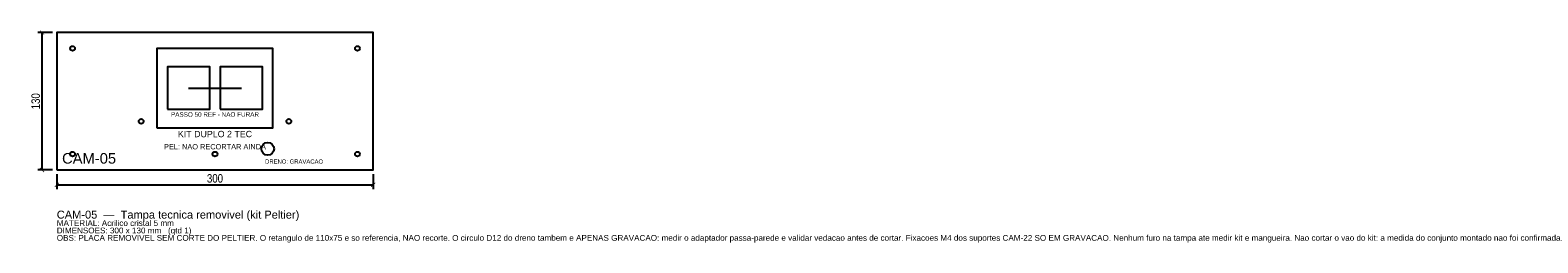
# Model space of a CAD drawing. Header units: millimetres. Extents: x -25 to 1404, y -69 to 132.
import ezdxf
from ezdxf.enums import TextEntityAlignment as Align

# ---------------------------------------------------------------- set-up
doc = ezdxf.new("R2010")
doc.units = ezdxf.units.MM
for name, color, linetype in [('CORTE', 1, 'Continuous'), ('COTA', 4, 'Continuous'), ('GRAVACAO', 3, 'Continuous'), ('TEXTO', 7, 'Continuous')]:
    doc.layers.add(name, color=color, linetype=linetype)
doc.styles.add('ARIAL', font='arial.ttf')
doc.styles.add('OpenSansCondensed-Light', font='OpenSansCondensed-Light.ttf')
doc.dimstyles.new('EZDXF', dxfattribs={"dimtxt": 8, "dimasz": 4, "dimexe": 4, "dimexo": 4, "dimgap": 2, "dimtad": 1, "dimdec": 0, "dimdsep": 46, "dimtxsty": 'OpenSansCondensed-Light', "dimblk": 'ARCHTICK', "dimcen": 2.5, "dimclrd": 4, "dimclre": 4, "dimclrt": 4, "dimazin": 3, "dimtfac": 0.5, "dimtmove": 2, "dimatfit": 3})

# ---------------------------------------------------------------- blocks, each defined once
blk = doc.blocks.new('_ARCHTICK')
at = {"color": 0, "linetype": 'BYBLOCK', "const_width": 0.15}
blk.add_lwpolyline([(-0.5, -0.5), (0.5, 0.5)], dxfattribs=at)

msp = doc.modelspace()

# ---------------------------------------------------------------- linework, layer by layer
at = {"layer": 'CORTE'}
msp.add_lwpolyline([(0, 0), (300, 0), (300, 130), (0, 130)], close=True, dxfattribs=at)
at = {"layer": 'GRAVACAO'}
msp.add_line((125, 77.5), (175, 77.5), dxfattribs=at)
for points in [[(95, 40), (205, 40), (205, 115), (95, 115)], [(105, 57.5), (145, 57.5), (145, 97.5), (105, 97.5)], [(155, 57.5), (195, 57.5), (195, 97.5), (155, 97.5)]]:
    msp.add_lwpolyline(points, close=True, dxfattribs=at)
for centre, radius in [((15, 115), 2.25), ((285, 115), 2.25), ((80, 46), 2.25), ((220, 46), 2.25), ((15, 15), 2.25), ((150, 15), 2.25), ((200, 20), 6), ((285, 15), 2.25)]:
    msp.add_circle(centre, radius, dxfattribs=at)

# ---------------------------------------------------------------- texts
at = {"layer": 'GRAVACAO', "style": 'ARIAL'}
for s, height, p in [('PASSO 50 REF - NAO FURAR', 4.3, (150, 52.5)), ('KIT DUPLO 2 TEC', 6, (150, 34)), ('PEL: NAO RECORTAR AINDA', 5, (150, 22)), ('DRENO: GRAVACAO', 4, (225, 8))]:
    msp.add_text(s, height=height, dxfattribs=at).set_placement(p, align=Align.MIDDLE_CENTER)
msp.add_text('CAM-05', height=10, dxfattribs=at).set_placement((5, 6))
at = {"layer": 'TEXTO', "style": 'ARIAL'}
for s, height, p in [('CAM-05  —  Tampa tecnica removivel (kit Peltier)', 7.5, (0, -46)), ('MATERIAL: Acrilico cristal 5 mm', 5.5, (0, -53)), ('DIMENSOES: 300 x 130 mm   (qtd 1)', 5.5, (0, -60)), ('OBS: PLACA REMOVIVEL SEM CORTE DO PELTIER. O retangulo de 110x75 e so referencia, NAO recorte. O circulo D12 do dreno tambem e APENAS GRAVACAO: medir o adaptador passa-parede e validar vedacao antes de cortar. Fixacoes M4 dos suportes CAM-22 SO EM GRAVACAO. Nenhum furo na tampa ate medir kit e mangueira. Nao cortar o vao do kit: a medida do conjunto montado nao foi confirmada.', 5.5, (0, -67))]:
    msp.add_text(s, height=height, dxfattribs=at).set_placement(p)

# ---------------------------------------------------------------- dimensions: what is measured, and where the dimension line sits
at = {"layer": 'COTA'}
msp.add_linear_dim(base=(-14, 0), p1=(0, 0), p2=(0, 130), angle=90, dimstyle='EZDXF', dxfattribs=at).render()
msp.add_linear_dim(base=(0, -14), p1=(0, 0), p2=(300, 0), dimstyle='EZDXF', dxfattribs=at).render()

doc.saveas('drawing.dxf')
